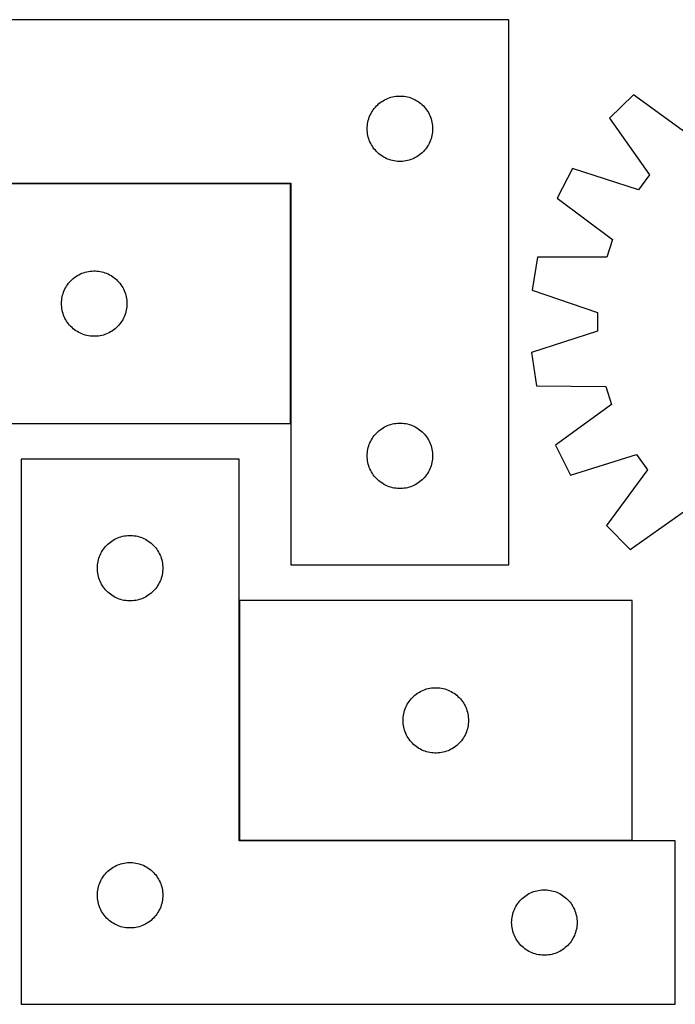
# Model space of a CAD drawing. Header units: millimetres. Extents: x 7 to 1493, y 7 to 466.
# Tile 3 of 5: x 607 to 908, y 14 to 466. Entities that reach past the tile are written whole.
import ezdxf

# ---------------------------------------------------------------- set-up
doc = ezdxf.new("R2010")
doc.units = ezdxf.units.MM
doc.layers.add('COMMON', color=5, linetype='CONTINUOUS', true_color=0x0000ff)
doc.layers.add('CUT', color=7, linetype='CONTINUOUS', true_color=0x000000)

msp = doc.modelspace()

# ---------------------------------------------------------------- linework, layer by layer
at = {"layer": 'COMMON'}
for p, q in [((731.351072, 390.647626), (551.351072, 390.647626)), ((731.451073, 280.547625), (731.451073, 390.547625)), ((707.887475, 199.437856), (707.887475, 89.437856)), ((707.987476, 89.337855), (887.987476, 89.337855))]:
    msp.add_line(p, q, dxfattribs=at)
at = {"layer": 'CUT'}
for p, q in [((831.551073, 465.747626), (531.551073, 465.747626)), ((831.551073, 215.747626), (831.551073, 465.747626)), ((773.829181, 428.607346), (774.501422, 428.987808)), ((774.501422, 428.987808), (775.192357, 429.33316)), ((775.192357, 429.33316), (775.900155, 429.642486)), ((775.900155, 429.642486), (776.622938, 429.914965)), ((776.622938, 429.914965), (777.358789, 430.149874)), ((777.358789, 430.149874), (778.105757, 430.346592)), ((778.105757, 430.346592), (778.861862, 430.504596)), ((778.861862, 430.504596), (779.625098, 430.623466)), ((779.625098, 430.623466), (780.393441, 430.702889)), ((780.393441, 430.702889), (781.164855, 430.742653)), ((781.164855, 430.742653), (781.937292, 430.742653)), ((781.937292, 430.742653), (782.708705, 430.702889)), ((782.708705, 430.702889), (783.477049, 430.623466)), ((783.477049, 430.623466), (784.240285, 430.504596)), ((784.240285, 430.504596), (784.996389, 430.346592)), ((784.996389, 430.346592), (785.743358, 430.149874)), ((785.743358, 430.149874), (786.479209, 429.914965)), ((786.479209, 429.914965), (787.201992, 429.642486)), ((787.201992, 429.642486), (787.909789, 429.33316)), ((787.909789, 429.33316), (788.600724, 428.987808)), ((788.600724, 428.987808), (789.272965, 428.607346)), ((888.613168, 431.339421), (877.657792, 420.536168)), ((914.283529, 412.630939), (888.613168, 431.339421)), ((768.89444, 423.798069), (769.325648, 424.438943)), ((769.325648, 424.438943), (769.789276, 425.056768)), ((769.789276, 425.056768), (770.284094, 425.649908)), ((770.284094, 425.649908), (770.80879, 426.216789)), ((770.80879, 426.216789), (771.361973, 426.755907)), ((771.361973, 426.755907), (771.942176, 427.265833)), ((771.942176, 427.265833), (772.547859, 427.745215)), ((772.547859, 427.745215), (773.177417, 428.192781)), ((773.177417, 428.192781), (773.829181, 428.607346)), ((789.272965, 428.607346), (789.924729, 428.192781)), ((789.924729, 428.192781), (790.554287, 427.745215)), ((790.554287, 427.745215), (791.159971, 427.265833)), ((791.159971, 427.265833), (791.740173, 426.755907)), ((791.740173, 426.755907), (792.293356, 426.216789)), ((792.293356, 426.216789), (792.818052, 425.649908)), ((792.818052, 425.649908), (793.31287, 425.056768)), ((793.31287, 425.056768), (793.776498, 424.438943)), ((793.776498, 424.438943), (794.207707, 423.798069)), ((767.045657, 419.567693), (767.261543, 420.309349)), ((767.261543, 420.309349), (767.515321, 421.038908)), ((767.515321, 421.038908), (767.80632, 421.754435)), ((767.80632, 421.754435), (768.133767, 422.454033)), ((768.133767, 422.454033), (768.496795, 423.135847)), ((768.496795, 423.135847), (768.89444, 423.798069)), ((794.207707, 423.798069), (794.605352, 423.135847)), ((794.605352, 423.135847), (794.968379, 422.454033)), ((794.968379, 422.454033), (795.295827, 421.754435)), ((795.295827, 421.754435), (795.586826, 421.038908)), ((795.586826, 421.038908), (795.840604, 420.309349)), ((795.840604, 420.309349), (796.056489, 419.567693)), ((877.657792, 420.536168), (896.005522, 394.606734)), ((766.551073, 415.747626), (766.570962, 416.519808)), ((766.570962, 414.975445), (766.551073, 415.747626)), ((766.570962, 416.519808), (766.630575, 417.289941)), ((766.630575, 417.289941), (766.729755, 418.055985)), ((766.729755, 418.055985), (766.868238, 418.815907)), ((766.868238, 418.815907), (767.045657, 419.567693)), ((796.056489, 419.567693), (796.233909, 418.815907)), ((796.233909, 418.815907), (796.372392, 418.055985)), ((796.372392, 418.055985), (796.471571, 417.289941)), ((796.471571, 417.289941), (796.531185, 416.519808)), ((796.531185, 416.519808), (796.551073, 415.747626)), ((796.551073, 415.747626), (796.531185, 414.975445)), ((766.630575, 414.205311), (766.570962, 414.975445)), ((766.729755, 413.439268), (766.630575, 414.205311)), ((766.868238, 412.679345), (766.729755, 413.439268)), ((767.045657, 411.927559), (766.868238, 412.679345)), ((767.261543, 411.185904), (767.045657, 411.927559)), ((767.515321, 410.456345), (767.261543, 411.185904)), ((795.840604, 411.185904), (795.586826, 410.456345)), ((796.056489, 411.927559), (795.840604, 411.185904)), ((796.233909, 412.679345), (796.056489, 411.927559)), ((796.372392, 413.439268), (796.233909, 412.679345)), ((796.471571, 414.205311), (796.372392, 413.439268)), ((796.531185, 414.975445), (796.471571, 414.205311)), ((767.80632, 409.740818), (767.515321, 410.456345)), ((768.133767, 409.041219), (767.80632, 409.740818)), ((768.496795, 408.359405), (768.133767, 409.041219)), ((768.89444, 407.697183), (768.496795, 408.359405)), ((769.325648, 407.05631), (768.89444, 407.697183)), ((769.789276, 406.438484), (769.325648, 407.05631)), ((770.284094, 405.845344), (769.789276, 406.438484)), ((793.31287, 406.438484), (792.818052, 405.845344)), ((793.776498, 407.05631), (793.31287, 406.438484)), ((794.207707, 407.697183), (793.776498, 407.05631)), ((794.605352, 408.359405), (794.207707, 407.697183)), ((794.968379, 409.041219), (794.605352, 408.359405)), ((795.295827, 409.740818), (794.968379, 409.041219)), ((795.586826, 410.456345), (795.295827, 409.740818)), ((770.80879, 405.278464), (770.284094, 405.845344)), ((771.361973, 404.739346), (770.80879, 405.278464)), ((771.942176, 404.22942), (771.361973, 404.739346)), ((772.547859, 403.750038), (771.942176, 404.22942)), ((773.177417, 403.302471), (772.547859, 403.750038)), ((773.829181, 402.887907), (773.177417, 403.302471)), ((774.501422, 402.507444), (773.829181, 402.887907)), ((775.192357, 402.162092), (774.501422, 402.507444)), ((775.900155, 401.852767), (775.192357, 402.162092)), ((776.622938, 401.580288), (775.900155, 401.852767)), ((787.201992, 401.852767), (786.479209, 401.580288)), ((787.909789, 402.162092), (787.201992, 401.852767)), ((788.600724, 402.507444), (787.909789, 402.162092)), ((789.272965, 402.887907), (788.600724, 402.507444)), ((789.924729, 403.302471), (789.272965, 402.887907)), ((790.554287, 403.750038), (789.924729, 403.302471)), ((791.159971, 404.22942), (790.554287, 403.750038)), ((791.740173, 404.739346), (791.159971, 404.22942)), ((792.293356, 405.278464), (791.740173, 404.739346)), ((792.818052, 405.845344), (792.293356, 405.278464)), ((777.358789, 401.345378), (776.622938, 401.580288)), ((778.105757, 401.148661), (777.358789, 401.345378)), ((778.861862, 400.990657), (778.105757, 401.148661)), ((779.625098, 400.871786), (778.861862, 400.990657)), ((780.393441, 400.792363), (779.625098, 400.871786)), ((781.164855, 400.752599), (780.393441, 400.792363)), ((781.937292, 400.752599), (781.164855, 400.752599)), ((782.708705, 400.792363), (781.937292, 400.752599)), ((783.477049, 400.871786), (782.708705, 400.792363)), ((784.240285, 400.990657), (783.477049, 400.871786)), ((784.996389, 401.148661), (784.240285, 400.990657)), ((785.743358, 401.345378), (784.996389, 401.148661)), ((786.479209, 401.580288), (785.743358, 401.345378)), ((860.722073, 397.565594), (853.641281, 383.905692)), ((890.917277, 387.705348), (860.722073, 397.565594)), ((896.005522, 394.606734), (890.917277, 387.705348)), ((531.551073, 390.747626), (731.551073, 390.747626)), ((731.351072, 390.547625), (551.351072, 390.547625)), ((731.351072, 280.547625), (731.351072, 390.547625)), ((731.551073, 390.747626), (731.551073, 215.747626)), ((853.641281, 383.905692), (879.103645, 364.915095)), ((879.103645, 364.915095), (876.397081, 356.779133)), ((844.632753, 356.825954), (842.119661, 341.646529)), ((876.397081, 356.779133), (844.632753, 356.825954)), ((632.347858, 347.545214), (632.977416, 347.99278)), ((632.977416, 347.99278), (633.62918, 348.407345)), ((633.62918, 348.407345), (634.301421, 348.787807)), ((634.301421, 348.787807), (634.992356, 349.133159)), ((634.992356, 349.133159), (635.700154, 349.442485)), ((635.700154, 349.442485), (636.422937, 349.714964)), ((636.422937, 349.714964), (637.158788, 349.949873)), ((637.158788, 349.949873), (637.905756, 350.146591)), ((637.905756, 350.146591), (638.661861, 350.304595)), ((638.661861, 350.304595), (639.425097, 350.423465)), ((639.425097, 350.423465), (640.19344, 350.502888)), ((640.19344, 350.502888), (640.964854, 350.542652)), ((640.964854, 350.542652), (641.737291, 350.542652)), ((641.737291, 350.542652), (642.508704, 350.502888)), ((642.508704, 350.502888), (643.277048, 350.423465)), ((643.277048, 350.423465), (644.040284, 350.304595)), ((644.040284, 350.304595), (644.796388, 350.146591)), ((644.796388, 350.146591), (645.543357, 349.949873)), ((645.543357, 349.949873), (646.279208, 349.714964)), ((646.279208, 349.714964), (647.001991, 349.442485)), ((647.001991, 349.442485), (647.709788, 349.133159)), ((647.709788, 349.133159), (648.400723, 348.787807)), ((648.400723, 348.787807), (649.072964, 348.407345)), ((649.072964, 348.407345), (649.724728, 347.99278)), ((649.724728, 347.99278), (650.354286, 347.545214)), ((628.296794, 342.935846), (628.694439, 343.598068)), ((628.694439, 343.598068), (629.125647, 344.238942)), ((629.125647, 344.238942), (629.589275, 344.856767)), ((629.589275, 344.856767), (630.084093, 345.449907)), ((630.084093, 345.449907), (630.608789, 346.016788)), ((630.608789, 346.016788), (631.161972, 346.555906)), ((631.161972, 346.555906), (631.742175, 347.065832)), ((631.742175, 347.065832), (632.347858, 347.545214)), ((650.354286, 347.545214), (650.95997, 347.065832)), ((650.95997, 347.065832), (651.540172, 346.555906)), ((651.540172, 346.555906), (652.093355, 346.016788)), ((652.093355, 346.016788), (652.618051, 345.449907)), ((652.618051, 345.449907), (653.112869, 344.856767)), ((653.112869, 344.856767), (653.576497, 344.238942)), ((653.576497, 344.238942), (654.007706, 343.598068)), ((654.007706, 343.598068), (654.405351, 342.935846)), ((626.668237, 338.615906), (626.845656, 339.367692)), ((626.845656, 339.367692), (627.061542, 340.109348)), ((627.061542, 340.109348), (627.31532, 340.838907)), ((627.31532, 340.838907), (627.606319, 341.554434)), ((627.606319, 341.554434), (627.933766, 342.254032)), ((627.933766, 342.254032), (628.296794, 342.935846)), ((654.405351, 342.935846), (654.768378, 342.254032)), ((654.768378, 342.254032), (655.095826, 341.554434)), ((655.095826, 341.554434), (655.386825, 340.838907)), ((655.386825, 340.838907), (655.640603, 340.109348)), ((655.640603, 340.109348), (655.856488, 339.367692)), ((655.856488, 339.367692), (656.033908, 338.615906)), ((842.119661, 341.646529), (872.204225, 331.453702)), ((626.351072, 335.547625), (626.370961, 336.319807)), ((626.370961, 334.775444), (626.351072, 335.547625)), ((626.370961, 336.319807), (626.430574, 337.08994)), ((626.430574, 334.00531), (626.370961, 334.775444)), ((626.430574, 337.08994), (626.529754, 337.855984)), ((626.529754, 337.855984), (626.668237, 338.615906)), ((656.033908, 338.615906), (656.172391, 337.855984)), ((656.172391, 337.855984), (656.27157, 337.08994)), ((656.27157, 337.08994), (656.331184, 336.319807)), ((656.331184, 334.775444), (656.27157, 334.00531)), ((656.331184, 336.319807), (656.351072, 335.547625)), ((656.351072, 335.547625), (656.331184, 334.775444)), ((626.529754, 333.239267), (626.430574, 334.00531)), ((626.668237, 332.479344), (626.529754, 333.239267)), ((626.845656, 331.727558), (626.668237, 332.479344)), ((627.061542, 330.985903), (626.845656, 331.727558)), ((627.31532, 330.256344), (627.061542, 330.985903)), ((627.606319, 329.540817), (627.31532, 330.256344)), ((655.386825, 330.256344), (655.095826, 329.540817)), ((655.640603, 330.985903), (655.386825, 330.256344)), ((655.856488, 331.727558), (655.640603, 330.985903)), ((656.033908, 332.479344), (655.856488, 331.727558)), ((656.172391, 333.239267), (656.033908, 332.479344)), ((656.27157, 334.00531), (656.172391, 333.239267)), ((872.204225, 331.453702), (872.14428, 322.879568)), ((627.933766, 328.841218), (627.606319, 329.540817)), ((628.296794, 328.159404), (627.933766, 328.841218)), ((628.694439, 327.497182), (628.296794, 328.159404)), ((629.125647, 326.856309), (628.694439, 327.497182)), ((629.589275, 326.238483), (629.125647, 326.856309)), ((630.084093, 325.645343), (629.589275, 326.238483)), ((630.608789, 325.078463), (630.084093, 325.645343)), ((652.618051, 325.645343), (652.093355, 325.078463)), ((653.112869, 326.238483), (652.618051, 325.645343)), ((653.576497, 326.856309), (653.112869, 326.238483)), ((654.007706, 327.497182), (653.576497, 326.856309)), ((654.405351, 328.159404), (654.007706, 327.497182)), ((654.768378, 328.841218), (654.405351, 328.159404)), ((655.095826, 329.540817), (654.768378, 328.841218)), ((631.161972, 324.539345), (630.608789, 325.078463)), ((631.742175, 324.029419), (631.161972, 324.539345)), ((632.347858, 323.550037), (631.742175, 324.029419)), ((632.977416, 323.10247), (632.347858, 323.550037)), ((633.62918, 322.687906), (632.977416, 323.10247)), ((634.301421, 322.307443), (633.62918, 322.687906)), ((634.992356, 321.962091), (634.301421, 322.307443)), ((635.700154, 321.652766), (634.992356, 321.962091)), ((636.422937, 321.380287), (635.700154, 321.652766)), ((637.158788, 321.145377), (636.422937, 321.380287)), ((637.905756, 320.94866), (637.158788, 321.145377)), ((638.661861, 320.790656), (637.905756, 320.94866)), ((639.425097, 320.671785), (638.661861, 320.790656)), ((640.19344, 320.592362), (639.425097, 320.671785)), ((640.964854, 320.552598), (640.19344, 320.592362)), ((642.508704, 320.592362), (641.737291, 320.552598)), ((643.277048, 320.671785), (642.508704, 320.592362)), ((644.040284, 320.790656), (643.277048, 320.671785)), ((644.796388, 320.94866), (644.040284, 320.790656)), ((645.543357, 321.145377), (644.796388, 320.94866)), ((646.279208, 321.380287), (645.543357, 321.145377)), ((647.001991, 321.652766), (646.279208, 321.380287)), ((647.709788, 321.962091), (647.001991, 321.652766)), ((648.400723, 322.307443), (647.709788, 321.962091)), ((649.072964, 322.687906), (648.400723, 322.307443)), ((649.724728, 323.10247), (649.072964, 322.687906)), ((650.354286, 323.550037), (649.724728, 323.10247)), ((650.95997, 324.029419), (650.354286, 323.550037)), ((651.540172, 324.539345), (650.95997, 324.029419)), ((652.093355, 325.078463), (651.540172, 324.539345)), ((872.14428, 322.879568), (841.920141, 313.108379)), ((641.737291, 320.552598), (640.964854, 320.552598)), ((841.920141, 313.108379), (844.220748, 297.895301)), ((844.220748, 297.895301), (875.982626, 297.497988)), ((875.982626, 297.497988), (878.575168, 289.324978)), ((878.575168, 289.324978), (852.849767, 270.692252)), ((551.351072, 280.547625), (731.351072, 280.547625)), ((776.622938, 279.914965), (777.358789, 280.149874)), ((777.358789, 280.149874), (778.105757, 280.346592)), ((778.105757, 280.346592), (778.861862, 280.504596)), ((778.861862, 280.504596), (779.625098, 280.623466)), ((779.625098, 280.623466), (780.393441, 280.702889)), ((780.393441, 280.702889), (781.164855, 280.742653)), ((781.164855, 280.742653), (781.937292, 280.742653)), ((781.937292, 280.742653), (782.708705, 280.702889)), ((782.708705, 280.702889), (783.477049, 280.623466)), ((783.477049, 280.623466), (784.240285, 280.504596)), ((784.240285, 280.504596), (784.996389, 280.346592)), ((784.996389, 280.346592), (785.743358, 280.149874)), ((785.743358, 280.149874), (786.479209, 279.914965)), ((769.789276, 275.056768), (770.284094, 275.649908)), ((770.284094, 275.649908), (770.80879, 276.216789)), ((770.80879, 276.216789), (771.361973, 276.755907)), ((771.361973, 276.755907), (771.942176, 277.265833)), ((771.942176, 277.265833), (772.547859, 277.745215)), ((772.547859, 277.745215), (773.177417, 278.192781)), ((773.177417, 278.192781), (773.829181, 278.607346)), ((773.829181, 278.607346), (774.501422, 278.987808)), ((774.501422, 278.987808), (775.192357, 279.33316)), ((775.192357, 279.33316), (775.900155, 279.642486)), ((775.900155, 279.642486), (776.622938, 279.914965)), ((786.479209, 279.914965), (787.201992, 279.642486)), ((787.201992, 279.642486), (787.909789, 279.33316)), ((787.909789, 279.33316), (788.600724, 278.987808)), ((788.600724, 278.987808), (789.272965, 278.607346)), ((789.272965, 278.607346), (789.924729, 278.192781)), ((789.924729, 278.192781), (790.554287, 277.745215)), ((790.554287, 277.745215), (791.159971, 277.265833)), ((791.159971, 277.265833), (791.740173, 276.755907)), ((791.740173, 276.755907), (792.293356, 276.216789)), ((792.293356, 276.216789), (792.818052, 275.649908)), ((792.818052, 275.649908), (793.31287, 275.056768)), ((767.261543, 270.309349), (767.515321, 271.038908)), ((767.515321, 271.038908), (767.80632, 271.754435)), ((767.80632, 271.754435), (768.133767, 272.454033)), ((768.133767, 272.454033), (768.496795, 273.135847)), ((768.496795, 273.135847), (768.89444, 273.798069)), ((768.89444, 273.798069), (769.325648, 274.438943)), ((769.325648, 274.438943), (769.789276, 275.056768)), ((793.31287, 275.056768), (793.776498, 274.438943)), ((793.776498, 274.438943), (794.207707, 273.798069)), ((794.207707, 273.798069), (794.605352, 273.135847)), ((794.605352, 273.135847), (794.968379, 272.454033)), ((794.968379, 272.454033), (795.295827, 271.754435)), ((795.295827, 271.754435), (795.586826, 271.038908)), ((795.586826, 271.038908), (795.840604, 270.309349)), ((766.551073, 265.747626), (766.570962, 266.519808)), ((766.570962, 266.519808), (766.630575, 267.289941)), ((766.630575, 267.289941), (766.729755, 268.055985)), ((766.729755, 268.055985), (766.868238, 268.815907)), ((766.868238, 268.815907), (767.045657, 269.567693)), ((767.045657, 269.567693), (767.261543, 270.309349)), ((795.840604, 270.309349), (796.056489, 269.567693)), ((796.056489, 269.567693), (796.233909, 268.815907)), ((796.233909, 268.815907), (796.372392, 268.055985)), ((796.372392, 268.055985), (796.471571, 267.289941)), ((796.471571, 267.289941), (796.531185, 266.519808)), ((796.531185, 266.519808), (796.551073, 265.747626)), ((852.849767, 270.692252), (859.738874, 256.934682)), ((707.787475, 264.237855), (607.787475, 264.237855)), ((607.787475, 264.237855), (607.787475, 14.237855)), ((707.787475, 89.237855), (707.787475, 264.237855)), ((766.570962, 264.975445), (766.551073, 265.747626)), ((766.630575, 264.205311), (766.570962, 264.975445)), ((766.729755, 263.439268), (766.630575, 264.205311)), ((766.868238, 262.679345), (766.729755, 263.439268)), ((767.045657, 261.927559), (766.868238, 262.679345)), ((767.261543, 261.185904), (767.045657, 261.927559)), ((796.056489, 261.927559), (795.840604, 261.185904)), ((796.233909, 262.679345), (796.056489, 261.927559)), ((796.372392, 263.439268), (796.233909, 262.679345)), ((796.471571, 264.205311), (796.372392, 263.439268)), ((796.531185, 264.975445), (796.471571, 264.205311)), ((796.551073, 265.747626), (796.531185, 264.975445)), ((859.738874, 256.934682), (890.068992, 266.371774)), ((890.068992, 266.371774), (895.060245, 259.39992)), ((767.515321, 260.456345), (767.261543, 261.185904)), ((767.80632, 259.740818), (767.515321, 260.456345)), ((768.133767, 259.041219), (767.80632, 259.740818)), ((768.496795, 258.359405), (768.133767, 259.041219)), ((768.89444, 257.697183), (768.496795, 258.359405)), ((769.325648, 257.05631), (768.89444, 257.697183)), ((794.207707, 257.697183), (793.776498, 257.05631)), ((794.605352, 258.359405), (794.207707, 257.697183)), ((794.968379, 259.041219), (794.605352, 258.359405)), ((795.295827, 259.740818), (794.968379, 259.041219)), ((795.586826, 260.456345), (795.295827, 259.740818)), ((795.840604, 261.185904), (795.586826, 260.456345)), ((895.060245, 259.39992), (876.351763, 233.729558)), ((769.789276, 256.438484), (769.325648, 257.05631)), ((770.284094, 255.845344), (769.789276, 256.438484)), ((770.80879, 255.278464), (770.284094, 255.845344)), ((771.361973, 254.739346), (770.80879, 255.278464)), ((771.942176, 254.22942), (771.361973, 254.739346)), ((772.547859, 253.750038), (771.942176, 254.22942)), ((773.177417, 253.302471), (772.547859, 253.750038)), ((773.829181, 252.887907), (773.177417, 253.302471)), ((774.501422, 252.507444), (773.829181, 252.887907)), ((789.272965, 252.887907), (788.600724, 252.507444)), ((789.924729, 253.302471), (789.272965, 252.887907)), ((790.554287, 253.750038), (789.924729, 253.302471)), ((791.159971, 254.22942), (790.554287, 253.750038)), ((791.740173, 254.739346), (791.159971, 254.22942)), ((792.293356, 255.278464), (791.740173, 254.739346)), ((792.818052, 255.845344), (792.293356, 255.278464)), ((793.31287, 256.438484), (792.818052, 255.845344)), ((793.776498, 257.05631), (793.31287, 256.438484)), ((775.192357, 252.162092), (774.501422, 252.507444)), ((775.900155, 251.852767), (775.192357, 252.162092)), ((776.622938, 251.580288), (775.900155, 251.852767)), ((777.358789, 251.345378), (776.622938, 251.580288)), ((778.105757, 251.148661), (777.358789, 251.345378)), ((778.861862, 250.990657), (778.105757, 251.148661)), ((779.625098, 250.871786), (778.861862, 250.990657)), ((780.393441, 250.792363), (779.625098, 250.871786)), ((781.164855, 250.752599), (780.393441, 250.792363)), ((781.937292, 250.752599), (781.164855, 250.752599)), ((782.708705, 250.792363), (781.937292, 250.752599)), ((783.477049, 250.871786), (782.708705, 250.792363)), ((784.240285, 250.990657), (783.477049, 250.871786)), ((784.996389, 251.148661), (784.240285, 250.990657)), ((785.743358, 251.345378), (784.996389, 251.148661)), ((786.479209, 251.580288), (785.743358, 251.345378)), ((787.201992, 251.852767), (786.479209, 251.580288)), ((787.909789, 252.162092), (787.201992, 251.852767)), ((788.600724, 252.507444), (787.909789, 252.162092)), ((887.155016, 222.774183), (913.08445, 241.121913)), ((876.351763, 233.729558), (887.155016, 222.774183)), ((647.598375, 225.246135), (648.178577, 225.756061)), ((648.178577, 225.756061), (648.78426, 226.235443)), ((648.78426, 226.235443), (649.413819, 226.68301)), ((649.413819, 226.68301), (650.065583, 227.097574)), ((650.065583, 227.097574), (650.737824, 227.478037)), ((650.737824, 227.478037), (651.428759, 227.823389)), ((651.428759, 227.823389), (652.136556, 228.132714)), ((652.136556, 228.132714), (652.859339, 228.405193)), ((652.859339, 228.405193), (653.59519, 228.640103)), ((653.59519, 228.640103), (654.342159, 228.83682)), ((654.342159, 228.83682), (655.098263, 228.994824)), ((655.098263, 228.994824), (655.861499, 229.113695)), ((655.861499, 229.113695), (656.629843, 229.193118)), ((656.629843, 229.193118), (657.401256, 229.232882)), ((657.401256, 229.232882), (658.173693, 229.232882)), ((658.173693, 229.232882), (658.945107, 229.193118)), ((658.945107, 229.193118), (659.71345, 229.113695)), ((659.71345, 229.113695), (660.476686, 228.994824)), ((660.476686, 228.994824), (661.232791, 228.83682)), ((661.232791, 228.83682), (661.979759, 228.640103)), ((661.979759, 228.640103), (662.71561, 228.405193)), ((662.71561, 228.405193), (663.438393, 228.132714)), ((663.438393, 228.132714), (664.146191, 227.823389)), ((664.146191, 227.823389), (664.837126, 227.478037)), ((664.837126, 227.478037), (665.509367, 227.097574)), ((665.509367, 227.097574), (666.161131, 226.68301)), ((666.161131, 226.68301), (666.790689, 226.235443)), ((666.790689, 226.235443), (667.396372, 225.756061)), ((667.396372, 225.756061), (667.976575, 225.246135)), ((644.370168, 220.944262), (644.733196, 221.626076)), ((644.733196, 221.626076), (645.130841, 222.288298)), ((645.130841, 222.288298), (645.56205, 222.929171)), ((645.56205, 222.929171), (646.025678, 223.546997)), ((646.025678, 223.546997), (646.520496, 224.140137)), ((646.520496, 224.140137), (647.045192, 224.707017)), ((647.045192, 224.707017), (647.598375, 225.246135)), ((667.976575, 225.246135), (668.529758, 224.707017)), ((668.529758, 224.707017), (669.054454, 224.140137)), ((669.054454, 224.140137), (669.549272, 223.546997)), ((669.549272, 223.546997), (670.0129, 222.929171)), ((670.0129, 222.929171), (670.444108, 222.288298)), ((670.444108, 222.288298), (670.841753, 221.626076)), ((670.841753, 221.626076), (671.204781, 220.944262)), ((642.966156, 216.546213), (643.104639, 217.306136)), ((643.104639, 217.306136), (643.282059, 218.057922)), ((643.282059, 218.057922), (643.497944, 218.799577)), ((643.497944, 218.799577), (643.751722, 219.529136)), ((643.751722, 219.529136), (644.042721, 220.244663)), ((644.042721, 220.244663), (644.370168, 220.944262)), ((671.204781, 220.944262), (671.532228, 220.244663)), ((671.532228, 220.244663), (671.823227, 219.529136)), ((671.823227, 219.529136), (672.077005, 218.799577)), ((672.077005, 218.799577), (672.292891, 218.057922)), ((672.292891, 218.057922), (672.47031, 217.306136)), ((672.47031, 217.306136), (672.608793, 216.546213)), ((642.787475, 214.237855), (642.807363, 215.010036)), ((642.807363, 213.465673), (642.787475, 214.237855)), ((642.807363, 215.010036), (642.866977, 215.78017)), ((642.866977, 212.69554), (642.807363, 213.465673)), ((642.866977, 215.78017), (642.966156, 216.546213)), ((642.966156, 211.929496), (642.866977, 212.69554)), ((672.608793, 216.546213), (672.707973, 215.78017)), ((672.707973, 212.69554), (672.608793, 211.929496)), ((672.707973, 215.78017), (672.767586, 215.010036)), ((672.767586, 213.465673), (672.707973, 212.69554)), ((672.767586, 215.010036), (672.787475, 214.237855)), ((672.787475, 214.237855), (672.767586, 213.465673)), ((731.551073, 215.747626), (831.551073, 215.747626)), ((643.104639, 211.169574), (642.966156, 211.929496)), ((643.282059, 210.417788), (643.104639, 211.169574)), ((643.497944, 209.676132), (643.282059, 210.417788)), ((643.751722, 208.946573), (643.497944, 209.676132)), ((644.042721, 208.231046), (643.751722, 208.946573)), ((644.370168, 207.531448), (644.042721, 208.231046)), ((671.532228, 208.231046), (671.204781, 207.531448)), ((671.823227, 208.946573), (671.532228, 208.231046)), ((672.077005, 209.676132), (671.823227, 208.946573)), ((672.292891, 210.417788), (672.077005, 209.676132)), ((672.47031, 211.169574), (672.292891, 210.417788)), ((672.608793, 211.929496), (672.47031, 211.169574)), ((644.733196, 206.849634), (644.370168, 207.531448)), ((645.130841, 206.187412), (644.733196, 206.849634)), ((645.56205, 205.546538), (645.130841, 206.187412)), ((646.025678, 204.928712), (645.56205, 205.546538)), ((646.520496, 204.335573), (646.025678, 204.928712)), ((647.045192, 203.768692), (646.520496, 204.335573)), ((647.598375, 203.229574), (647.045192, 203.768692)), ((648.178577, 202.719648), (647.598375, 203.229574)), ((667.976575, 203.229574), (667.396372, 202.719648)), ((668.529758, 203.768692), (667.976575, 203.229574)), ((669.054454, 204.335573), (668.529758, 203.768692)), ((669.549272, 204.928712), (669.054454, 204.335573)), ((670.0129, 205.546538), (669.549272, 204.928712)), ((670.444108, 206.187412), (670.0129, 205.546538)), ((670.841753, 206.849634), (670.444108, 206.187412)), ((671.204781, 207.531448), (670.841753, 206.849634)), ((648.78426, 202.240266), (648.178577, 202.719648)), ((649.413819, 201.7927), (648.78426, 202.240266)), ((650.065583, 201.378135), (649.413819, 201.7927)), ((650.737824, 200.997673), (650.065583, 201.378135)), ((651.428759, 200.652321), (650.737824, 200.997673)), ((652.136556, 200.342995), (651.428759, 200.652321)), ((652.859339, 200.070516), (652.136556, 200.342995)), ((653.59519, 199.835607), (652.859339, 200.070516)), ((654.342159, 199.638889), (653.59519, 199.835607)), ((655.098263, 199.480885), (654.342159, 199.638889)), ((655.861499, 199.362015), (655.098263, 199.480885)), ((656.629843, 199.282592), (655.861499, 199.362015)), ((657.401256, 199.242828), (656.629843, 199.282592)), ((658.173693, 199.242828), (657.401256, 199.242828)), ((658.945107, 199.282592), (658.173693, 199.242828)), ((659.71345, 199.362015), (658.945107, 199.282592)), ((660.476686, 199.480885), (659.71345, 199.362015)), ((661.232791, 199.638889), (660.476686, 199.480885)), ((661.979759, 199.835607), (661.232791, 199.638889)), ((662.71561, 200.070516), (661.979759, 199.835607)), ((663.438393, 200.342995), (662.71561, 200.070516)), ((664.146191, 200.652321), (663.438393, 200.342995)), ((664.837126, 200.997673), (664.146191, 200.652321)), ((665.509367, 201.378135), (664.837126, 200.997673)), ((666.161131, 201.7927), (665.509367, 201.378135)), ((666.790689, 202.240266), (666.161131, 201.7927)), ((667.396372, 202.719648), (666.790689, 202.240266)), ((887.987476, 199.437856), (707.987476, 199.437856)), ((707.987476, 199.437856), (707.987476, 89.437856)), ((887.987476, 89.437856), (887.987476, 199.437856)), ((791.62876, 158.02339), (792.336557, 158.332715)), ((792.336557, 158.332715), (793.05934, 158.605194)), ((793.05934, 158.605194), (793.795191, 158.840104)), ((793.795191, 158.840104), (794.54216, 159.036821)), ((794.54216, 159.036821), (795.298264, 159.194825)), ((795.298264, 159.194825), (796.0615, 159.313696)), ((796.0615, 159.313696), (796.829844, 159.393119)), ((796.829844, 159.393119), (797.601257, 159.432883)), ((797.601257, 159.432883), (798.373694, 159.432883)), ((798.373694, 159.432883), (799.145108, 159.393119)), ((799.145108, 159.393119), (799.913451, 159.313696)), ((799.913451, 159.313696), (800.676687, 159.194825)), ((800.676687, 159.194825), (801.432792, 159.036821)), ((801.432792, 159.036821), (802.17976, 158.840104)), ((802.17976, 158.840104), (802.915611, 158.605194)), ((802.915611, 158.605194), (803.638394, 158.332715)), ((803.638394, 158.332715), (804.346192, 158.02339)), ((785.762051, 153.129172), (786.225679, 153.746998)), ((786.225679, 153.746998), (786.720497, 154.340138)), ((786.720497, 154.340138), (787.245193, 154.907018)), ((787.245193, 154.907018), (787.798376, 155.446136)), ((787.798376, 155.446136), (788.378578, 155.956062)), ((788.378578, 155.956062), (788.984261, 156.435444)), ((788.984261, 156.435444), (789.61382, 156.883011)), ((789.61382, 156.883011), (790.265584, 157.297575)), ((790.265584, 157.297575), (790.937825, 157.678038)), ((790.937825, 157.678038), (791.62876, 158.02339)), ((804.346192, 158.02339), (805.037127, 157.678038)), ((805.037127, 157.678038), (805.709368, 157.297575)), ((805.709368, 157.297575), (806.361132, 156.883011)), ((806.361132, 156.883011), (806.99069, 156.435444)), ((806.99069, 156.435444), (807.596373, 155.956062)), ((807.596373, 155.956062), (808.176576, 155.446136)), ((808.176576, 155.446136), (808.729759, 154.907018)), ((808.729759, 154.907018), (809.254455, 154.340138)), ((809.254455, 154.340138), (809.749273, 153.746998)), ((809.749273, 153.746998), (810.212901, 153.129172)), ((783.48206, 148.257923), (783.697945, 148.999578)), ((783.697945, 148.999578), (783.951723, 149.729137)), ((783.951723, 149.729137), (784.242722, 150.444664)), ((784.242722, 150.444664), (784.570169, 151.144263)), ((784.570169, 151.144263), (784.933197, 151.826077)), ((784.933197, 151.826077), (785.330842, 152.488299)), ((785.330842, 152.488299), (785.762051, 153.129172)), ((810.212901, 153.129172), (810.644109, 152.488299)), ((810.644109, 152.488299), (811.041754, 151.826077)), ((811.041754, 151.826077), (811.404782, 151.144263)), ((811.404782, 151.144263), (811.732229, 150.444664)), ((811.732229, 150.444664), (812.023228, 149.729137)), ((812.023228, 149.729137), (812.277006, 148.999578)), ((812.277006, 148.999578), (812.492892, 148.257923)), ((782.987476, 144.437856), (783.007364, 145.210037)), ((783.007364, 145.210037), (783.066978, 145.980171)), ((783.066978, 145.980171), (783.166157, 146.746214)), ((783.166157, 146.746214), (783.30464, 147.506137)), ((783.30464, 147.506137), (783.48206, 148.257923)), ((812.492892, 148.257923), (812.670311, 147.506137)), ((812.670311, 147.506137), (812.808794, 146.746214)), ((812.808794, 146.746214), (812.907974, 145.980171)), ((812.907974, 145.980171), (812.967587, 145.210037)), ((812.967587, 145.210037), (812.987476, 144.437856)), ((783.007364, 143.665674), (782.987476, 144.437856)), ((783.066978, 142.895541), (783.007364, 143.665674)), ((783.166157, 142.129497), (783.066978, 142.895541)), ((783.30464, 141.369575), (783.166157, 142.129497)), ((783.48206, 140.617789), (783.30464, 141.369575)), ((783.697945, 139.876133), (783.48206, 140.617789)), ((812.492892, 140.617789), (812.277006, 139.876133)), ((812.670311, 141.369575), (812.492892, 140.617789)), ((812.808794, 142.129497), (812.670311, 141.369575)), ((812.907974, 142.895541), (812.808794, 142.129497)), ((812.967587, 143.665674), (812.907974, 142.895541)), ((812.987476, 144.437856), (812.967587, 143.665674)), ((783.951723, 139.146574), (783.697945, 139.876133)), ((784.242722, 138.431047), (783.951723, 139.146574)), ((784.570169, 137.731449), (784.242722, 138.431047)), ((784.933197, 137.049635), (784.570169, 137.731449)), ((785.330842, 136.387413), (784.933197, 137.049635)), ((785.762051, 135.746539), (785.330842, 136.387413)), ((786.225679, 135.128713), (785.762051, 135.746539)), ((810.212901, 135.746539), (809.749273, 135.128713)), ((810.644109, 136.387413), (810.212901, 135.746539)), ((811.041754, 137.049635), (810.644109, 136.387413)), ((811.404782, 137.731449), (811.041754, 137.049635)), ((811.732229, 138.431047), (811.404782, 137.731449)), ((812.023228, 139.146574), (811.732229, 138.431047)), ((812.277006, 139.876133), (812.023228, 139.146574)), ((786.720497, 134.535574), (786.225679, 135.128713)), ((787.245193, 133.968693), (786.720497, 134.535574)), ((787.798376, 133.429575), (787.245193, 133.968693)), ((788.378578, 132.919649), (787.798376, 133.429575)), ((788.984261, 132.440267), (788.378578, 132.919649)), ((789.61382, 131.992701), (788.984261, 132.440267)), ((790.265584, 131.578136), (789.61382, 131.992701)), ((790.937825, 131.197674), (790.265584, 131.578136)), ((791.62876, 130.852322), (790.937825, 131.197674)), ((805.037127, 131.197674), (804.346192, 130.852322)), ((805.709368, 131.578136), (805.037127, 131.197674)), ((806.361132, 131.992701), (805.709368, 131.578136)), ((806.99069, 132.440267), (806.361132, 131.992701)), ((807.596373, 132.919649), (806.99069, 132.440267)), ((808.176576, 133.429575), (807.596373, 132.919649)), ((808.729759, 133.968693), (808.176576, 133.429575)), ((809.254455, 134.535574), (808.729759, 133.968693)), ((809.749273, 135.128713), (809.254455, 134.535574)), ((792.336557, 130.542996), (791.62876, 130.852322)), ((793.05934, 130.270517), (792.336557, 130.542996)), ((793.795191, 130.035608), (793.05934, 130.270517)), ((794.54216, 129.83889), (793.795191, 130.035608)), ((795.298264, 129.680886), (794.54216, 129.83889)), ((796.0615, 129.562016), (795.298264, 129.680886)), ((796.829844, 129.482593), (796.0615, 129.562016)), ((797.601257, 129.442829), (796.829844, 129.482593)), ((798.373694, 129.442829), (797.601257, 129.442829)), ((799.145108, 129.482593), (798.373694, 129.442829)), ((799.913451, 129.562016), (799.145108, 129.482593)), ((800.676687, 129.680886), (799.913451, 129.562016)), ((801.432792, 129.83889), (800.676687, 129.680886)), ((802.17976, 130.035608), (801.432792, 129.83889)), ((802.915611, 130.270517), (802.17976, 130.035608)), ((803.638394, 130.542996), (802.915611, 130.270517)), ((804.346192, 130.852322), (803.638394, 130.542996)), ((907.787475, 89.237855), (707.787475, 89.237855)), ((707.987476, 89.437856), (887.987476, 89.437856)), ((907.787475, 14.237855), (907.787475, 89.237855)), ((649.413819, 76.68301), (650.065583, 77.097574)), ((650.065583, 77.097574), (650.737824, 77.478037)), ((650.737824, 77.478037), (651.428759, 77.823389)), ((651.428759, 77.823389), (652.136556, 78.132714)), ((652.136556, 78.132714), (652.859339, 78.405193)), ((652.859339, 78.405193), (653.59519, 78.640103)), ((653.59519, 78.640103), (654.342159, 78.83682)), ((654.342159, 78.83682), (655.098263, 78.994824)), ((655.098263, 78.994824), (655.861499, 79.113695)), ((655.861499, 79.113695), (656.629843, 79.193118)), ((656.629843, 79.193118), (657.401256, 79.232882)), ((657.401256, 79.232882), (658.173693, 79.232882)), ((658.173693, 79.232882), (658.945107, 79.193118)), ((658.945107, 79.193118), (659.71345, 79.113695)), ((659.71345, 79.113695), (660.476686, 78.994824)), ((660.476686, 78.994824), (661.232791, 78.83682)), ((661.232791, 78.83682), (661.979759, 78.640103)), ((661.979759, 78.640103), (662.71561, 78.405193)), ((662.71561, 78.405193), (663.438393, 78.132714)), ((663.438393, 78.132714), (664.146191, 77.823389)), ((664.146191, 77.823389), (664.837126, 77.478037)), ((664.837126, 77.478037), (665.509367, 77.097574)), ((665.509367, 77.097574), (666.161131, 76.68301)), ((644.733196, 71.626076), (645.130841, 72.288298)), ((645.130841, 72.288298), (645.56205, 72.929171)), ((645.56205, 72.929171), (646.025678, 73.546997)), ((646.025678, 73.546997), (646.520496, 74.140137)), ((646.520496, 74.140137), (647.045192, 74.707017)), ((647.045192, 74.707017), (647.598375, 75.246135)), ((647.598375, 75.246135), (648.178577, 75.756061)), ((648.178577, 75.756061), (648.78426, 76.235443)), ((648.78426, 76.235443), (649.413819, 76.68301)), ((666.161131, 76.68301), (666.790689, 76.235443)), ((666.790689, 76.235443), (667.396372, 75.756061)), ((667.396372, 75.756061), (667.976575, 75.246135)), ((667.976575, 75.246135), (668.529758, 74.707017)), ((668.529758, 74.707017), (669.054454, 74.140137)), ((669.054454, 74.140137), (669.549272, 73.546997)), ((669.549272, 73.546997), (670.0129, 72.929171)), ((670.0129, 72.929171), (670.444108, 72.288298)), ((670.444108, 72.288298), (670.841753, 71.626076)), ((643.104639, 67.306136), (643.282059, 68.057922)), ((643.282059, 68.057922), (643.497944, 68.799577)), ((643.497944, 68.799577), (643.751722, 69.529136)), ((643.751722, 69.529136), (644.042721, 70.244663)), ((644.042721, 70.244663), (644.370168, 70.944262)), ((644.370168, 70.944262), (644.733196, 71.626076)), ((670.841753, 71.626076), (671.204781, 70.944262)), ((671.204781, 70.944262), (671.532228, 70.244663)), ((671.532228, 70.244663), (671.823227, 69.529136)), ((671.823227, 69.529136), (672.077005, 68.799577)), ((672.077005, 68.799577), (672.292891, 68.057922)), ((672.292891, 68.057922), (672.47031, 67.306136)), ((642.787475, 64.237855), (642.807363, 65.010036)), ((642.807363, 63.465673), (642.787475, 64.237855)), ((642.807363, 65.010036), (642.866977, 65.78017)), ((642.866977, 62.69554), (642.807363, 63.465673)), ((642.866977, 65.78017), (642.966156, 66.546213)), ((642.966156, 66.546213), (643.104639, 67.306136)), ((672.47031, 67.306136), (672.608793, 66.546213)), ((672.608793, 66.546213), (672.707973, 65.78017)), ((672.707973, 65.78017), (672.767586, 65.010036)), ((672.767586, 63.465673), (672.707973, 62.69554)), ((672.767586, 65.010036), (672.787475, 64.237855)), ((672.787475, 64.237855), (672.767586, 63.465673)), ((837.598375, 62.746135), (838.178577, 63.256061)), ((838.178577, 63.256061), (838.78426, 63.735443)), ((838.78426, 63.735443), (839.413819, 64.18301)), ((839.413819, 64.18301), (840.065583, 64.597574)), ((840.065583, 64.597574), (840.737824, 64.978037)), ((840.737824, 64.978037), (841.428759, 65.323389)), ((841.428759, 65.323389), (842.136556, 65.632714)), ((842.136556, 65.632714), (842.859339, 65.905193)), ((842.859339, 65.905193), (843.59519, 66.140103)), ((843.59519, 66.140103), (844.342159, 66.33682)), ((844.342159, 66.33682), (845.098263, 66.494824)), ((845.098263, 66.494824), (845.861499, 66.613695)), ((845.861499, 66.613695), (846.629843, 66.693118)), ((846.629843, 66.693118), (847.401256, 66.732882)), ((847.401256, 66.732882), (848.173693, 66.732882)), ((848.173693, 66.732882), (848.945107, 66.693118)), ((848.945107, 66.693118), (849.71345, 66.613695)), ((849.71345, 66.613695), (850.476686, 66.494824)), ((850.476686, 66.494824), (851.232791, 66.33682)), ((851.232791, 66.33682), (851.979759, 66.140103)), ((851.979759, 66.140103), (852.71561, 65.905193)), ((852.71561, 65.905193), (853.438393, 65.632714)), ((853.438393, 65.632714), (854.146191, 65.323389)), ((854.146191, 65.323389), (854.837126, 64.978037)), ((854.837126, 64.978037), (855.509367, 64.597574)), ((855.509367, 64.597574), (856.161131, 64.18301)), ((856.161131, 64.18301), (856.790689, 63.735443)), ((856.790689, 63.735443), (857.396372, 63.256061)), ((857.396372, 63.256061), (857.976575, 62.746135)), ((642.966156, 61.929496), (642.866977, 62.69554)), ((643.104639, 61.169574), (642.966156, 61.929496)), ((643.282059, 60.417788), (643.104639, 61.169574)), ((643.497944, 59.676132), (643.282059, 60.417788)), ((643.751722, 58.946573), (643.497944, 59.676132)), ((644.042721, 58.231046), (643.751722, 58.946573)), ((671.823227, 58.946573), (671.532228, 58.231046)), ((672.077005, 59.676132), (671.823227, 58.946573)), ((672.292891, 60.417788), (672.077005, 59.676132)), ((672.47031, 61.169574), (672.292891, 60.417788)), ((672.608793, 61.929496), (672.47031, 61.169574)), ((672.707973, 62.69554), (672.608793, 61.929496)), ((834.370168, 58.444262), (834.733196, 59.126076)), ((834.733196, 59.126076), (835.130841, 59.788298)), ((835.130841, 59.788298), (835.56205, 60.429171)), ((835.56205, 60.429171), (836.025678, 61.046997)), ((836.025678, 61.046997), (836.520496, 61.640137)), ((836.520496, 61.640137), (837.045192, 62.207017)), ((837.045192, 62.207017), (837.598375, 62.746135)), ((857.976575, 62.746135), (858.529758, 62.207017)), ((858.529758, 62.207017), (859.054454, 61.640137)), ((859.054454, 61.640137), (859.549272, 61.046997)), ((859.549272, 61.046997), (860.0129, 60.429171)), ((860.0129, 60.429171), (860.444108, 59.788298)), ((860.444108, 59.788298), (860.841753, 59.126076)), ((860.841753, 59.126076), (861.204781, 58.444262)), ((644.370168, 57.531448), (644.042721, 58.231046)), ((644.733196, 56.849634), (644.370168, 57.531448)), ((645.130841, 56.187412), (644.733196, 56.849634)), ((645.56205, 55.546538), (645.130841, 56.187412)), ((646.025678, 54.928712), (645.56205, 55.546538)), ((646.520496, 54.335573), (646.025678, 54.928712)), ((647.045192, 53.768692), (646.520496, 54.335573)), ((669.054454, 54.335573), (668.529758, 53.768692)), ((669.549272, 54.928712), (669.054454, 54.335573)), ((670.0129, 55.546538), (669.549272, 54.928712)), ((670.444108, 56.187412), (670.0129, 55.546538)), ((670.841753, 56.849634), (670.444108, 56.187412)), ((671.204781, 57.531448), (670.841753, 56.849634)), ((671.532228, 58.231046), (671.204781, 57.531448)), ((832.966156, 54.046213), (833.104639, 54.806136)), ((833.104639, 54.806136), (833.282059, 55.557922)), ((833.282059, 55.557922), (833.497944, 56.299577)), ((833.497944, 56.299577), (833.751722, 57.029136)), ((833.751722, 57.029136), (834.042721, 57.744663)), ((834.042721, 57.744663), (834.370168, 58.444262)), ((861.204781, 58.444262), (861.532228, 57.744663)), ((861.532228, 57.744663), (861.823227, 57.029136)), ((861.823227, 57.029136), (862.077005, 56.299577)), ((862.077005, 56.299577), (862.292891, 55.557922)), ((862.292891, 55.557922), (862.47031, 54.806136)), ((862.47031, 54.806136), (862.608793, 54.046213)), ((647.598375, 53.229574), (647.045192, 53.768692)), ((648.178577, 52.719648), (647.598375, 53.229574)), ((648.78426, 52.240266), (648.178577, 52.719648)), ((649.413819, 51.7927), (648.78426, 52.240266)), ((650.065583, 51.378135), (649.413819, 51.7927)), ((650.737824, 50.997673), (650.065583, 51.378135)), ((651.428759, 50.652321), (650.737824, 50.997673)), ((652.136556, 50.342995), (651.428759, 50.652321)), ((652.859339, 50.070516), (652.136556, 50.342995)), ((653.59519, 49.835607), (652.859339, 50.070516)), ((654.342159, 49.638889), (653.59519, 49.835607)), ((661.979759, 49.835607), (661.232791, 49.638889)), ((662.71561, 50.070516), (661.979759, 49.835607)), ((663.438393, 50.342995), (662.71561, 50.070516)), ((664.146191, 50.652321), (663.438393, 50.342995)), ((664.837126, 50.997673), (664.146191, 50.652321)), ((665.509367, 51.378135), (664.837126, 50.997673)), ((666.161131, 51.7927), (665.509367, 51.378135)), ((666.790689, 52.240266), (666.161131, 51.7927)), ((667.396372, 52.719648), (666.790689, 52.240266)), ((667.976575, 53.229574), (667.396372, 52.719648)), ((668.529758, 53.768692), (667.976575, 53.229574)), ((832.787475, 51.737855), (832.807363, 52.510036)), ((832.807363, 50.965673), (832.787475, 51.737855)), ((832.807363, 52.510036), (832.866977, 53.28017)), ((832.866977, 50.19554), (832.807363, 50.965673)), ((832.866977, 53.28017), (832.966156, 54.046213)), ((832.966156, 49.429496), (832.866977, 50.19554)), ((862.608793, 54.046213), (862.707973, 53.28017)), ((862.707973, 50.19554), (862.608793, 49.429496)), ((862.707973, 53.28017), (862.767586, 52.510036)), ((862.767586, 50.965673), (862.707973, 50.19554)), ((862.767586, 52.510036), (862.787475, 51.737855)), ((862.787475, 51.737855), (862.767586, 50.965673)), ((655.098263, 49.480885), (654.342159, 49.638889)), ((655.861499, 49.362015), (655.098263, 49.480885)), ((656.629843, 49.282592), (655.861499, 49.362015)), ((657.401256, 49.242828), (656.629843, 49.282592)), ((658.173693, 49.242828), (657.401256, 49.242828)), ((658.945107, 49.282592), (658.173693, 49.242828)), ((659.71345, 49.362015), (658.945107, 49.282592)), ((660.476686, 49.480885), (659.71345, 49.362015)), ((661.232791, 49.638889), (660.476686, 49.480885)), ((833.104639, 48.669574), (832.966156, 49.429496)), ((833.282059, 47.917788), (833.104639, 48.669574)), ((833.497944, 47.176132), (833.282059, 47.917788)), ((833.751722, 46.446573), (833.497944, 47.176132)), ((834.042721, 45.731046), (833.751722, 46.446573)), ((834.370168, 45.031448), (834.042721, 45.731046)), ((861.532228, 45.731046), (861.204781, 45.031448)), ((861.823227, 46.446573), (861.532228, 45.731046)), ((862.077005, 47.176132), (861.823227, 46.446573)), ((862.292891, 47.917788), (862.077005, 47.176132)), ((862.47031, 48.669574), (862.292891, 47.917788)), ((862.608793, 49.429496), (862.47031, 48.669574)), ((834.733196, 44.349634), (834.370168, 45.031448)), ((835.130841, 43.687412), (834.733196, 44.349634)), ((835.56205, 43.046538), (835.130841, 43.687412)), ((836.025678, 42.428712), (835.56205, 43.046538)), ((836.520496, 41.835573), (836.025678, 42.428712)), ((837.045192, 41.268692), (836.520496, 41.835573)), ((837.598375, 40.729574), (837.045192, 41.268692)), ((838.178577, 40.219648), (837.598375, 40.729574)), ((857.976575, 40.729574), (857.396372, 40.219648)), ((858.529758, 41.268692), (857.976575, 40.729574)), ((859.054454, 41.835573), (858.529758, 41.268692)), ((859.549272, 42.428712), (859.054454, 41.835573)), ((860.0129, 43.046538), (859.549272, 42.428712)), ((860.444108, 43.687412), (860.0129, 43.046538)), ((860.841753, 44.349634), (860.444108, 43.687412)), ((861.204781, 45.031448), (860.841753, 44.349634)), ((838.78426, 39.740266), (838.178577, 40.219648)), ((839.413819, 39.2927), (838.78426, 39.740266)), ((840.065583, 38.878135), (839.413819, 39.2927)), ((840.737824, 38.497673), (840.065583, 38.878135)), ((841.428759, 38.152321), (840.737824, 38.497673)), ((842.136556, 37.842995), (841.428759, 38.152321)), ((842.859339, 37.570516), (842.136556, 37.842995)), ((843.59519, 37.335607), (842.859339, 37.570516)), ((844.342159, 37.138889), (843.59519, 37.335607)), ((845.098263, 36.980885), (844.342159, 37.138889)), ((845.861499, 36.862015), (845.098263, 36.980885)), ((846.629843, 36.782592), (845.861499, 36.862015)), ((847.401256, 36.742828), (846.629843, 36.782592)), ((848.173693, 36.742828), (847.401256, 36.742828)), ((848.945107, 36.782592), (848.173693, 36.742828)), ((849.71345, 36.862015), (848.945107, 36.782592)), ((850.476686, 36.980885), (849.71345, 36.862015)), ((851.232791, 37.138889), (850.476686, 36.980885)), ((851.979759, 37.335607), (851.232791, 37.138889)), ((852.71561, 37.570516), (851.979759, 37.335607)), ((853.438393, 37.842995), (852.71561, 37.570516)), ((854.146191, 38.152321), (853.438393, 37.842995)), ((854.837126, 38.497673), (854.146191, 38.152321)), ((855.509367, 38.878135), (854.837126, 38.497673)), ((856.161131, 39.2927), (855.509367, 38.878135)), ((856.790689, 39.740266), (856.161131, 39.2927)), ((857.396372, 40.219648), (856.790689, 39.740266)), ((607.787475, 14.237855), (907.787475, 14.237855))]:
    msp.add_line(p, q, dxfattribs=at)

doc.saveas('drawing.dxf')
